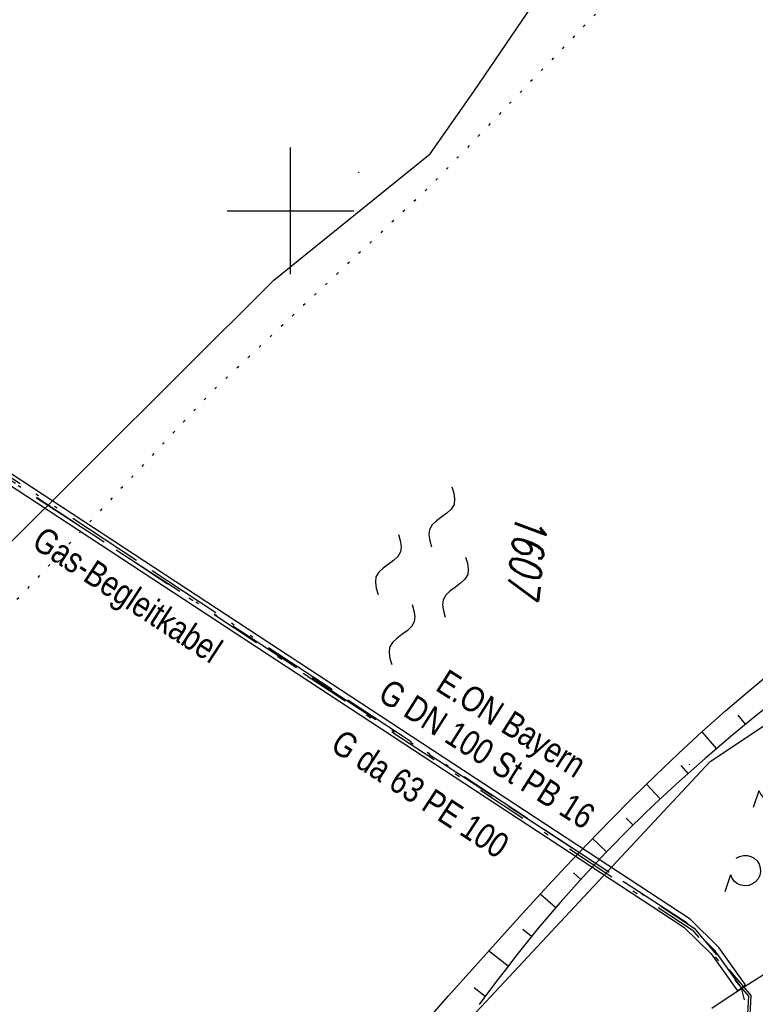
# Model space of a CAD drawing. Extents: x 510526 to 513920, y 467229 to 478797.
# Tile 152 of 256: x 510779 to 510837, y 472537 to 472615. Entities that reach past the tile are written whole.
import ezdxf
from ezdxf.enums import TextEntityAlignment as Align

# ---------------------------------------------------------------- set-up
doc = ezdxf.new("R2010")
doc.units = 0
doc.header["$LTSCALE"] = 10
doc.header["$MEASUREMENT"] = 0
for name, pattern in [('ACAD_ISO13W100', [37, 12, -3, 12, -3, 0.5, -3, 0.5, -3]), ('LT00', [0]), ('LT08', [0.42, 0.2, -0.1, 0.02, -0.1]), ('PUNKTX2_STR', [0.6, 0.1, -0.5])]:
    doc.linetypes.add(name, pattern=pattern)
doc.layers.get('0').update_dxf_attribs({"linetype": 'LT00'})
for name, color, linetype in [('--WASSER_GRENZE', 180, 'PUNKTX2_STR'), ('--WASSER_NUTZUNG', 180, 'Continuous'), ('DFK_FLUR_NR', 250, 'LT00'), ('DFK_KATASTER', 250, 'LT00'), ('DFK_NUTZUNG', 250, 'LT00'), ('DFK_TOPO-SYM', 252, 'LT00'), ('GASLTG', 250, 'ACAD_ISO13W100'), ('GASLTG_TEXT', 250, 'Continuous'), ('STROM_UNTER', 80, 'LT08'), ('V94_BOESCH', 250, 'LT00'), ('V94_BOSCHUNG', 250, 'LT00'), ('V94_RASTER', 250, 'LT00')]:
    doc.layers.add(name, color=color, linetype=linetype)
doc.styles.get("Standard").update_dxf_attribs({"font": 'romans.shx'})
doc.styles.add('Versorgungsltg', font='ARIAL.TTF', dxfattribs={"width": 0.8, "height": 2})

# ---------------------------------------------------------------- blocks, each defined once
blk = doc.blocks.new('SYMB7201')
at = {"color": 0, "linetype": 'ByBlock'}
for p, q in [((0, 0.385), (-0.11, 0.015)), ((-0.255, -0.385), (-0.115, -0.385)), ((0.445, -0.385), (0.585, -0.385))]:
    blk.add_line(p, q, dxfattribs=at)
for points in [[(0.25, 0.015), (0.11, 0.015), (0, 0.385)], [(-0.393816, -0.383308), (-0.416239, -0.362945), (-0.432849, -0.337617), (-0.442589, -0.308936), (-0.444836, -0.27873), (-0.439449, -0.248923), (-0.426769, -0.221415), (-0.407606, -0.197958), (-0.38318, -0.180047), (-0.355047, -0.168823), (-0.325, -0.165), (-0.294953, -0.168823), (-0.26682, -0.180047), (-0.242394, -0.197959), (-0.223231, -0.221415), (-0.210551, -0.248923), (-0.205164, -0.27873), (-0.207411, -0.308936), (-0.21715, -0.337617), (-0.233761, -0.362945), (-0.256184, -0.383308)], [(0.306185, -0.383308), (0.283761, -0.362945), (0.267151, -0.337617), (0.257411, -0.308936), (0.255164, -0.27873), (0.260552, -0.248923), (0.273231, -0.221415), (0.292394, -0.197958), (0.31682, -0.180047), (0.344953, -0.168823), (0.375, -0.165), (0.405047, -0.168823), (0.43318, -0.180047), (0.457606, -0.197959), (0.476769, -0.221415), (0.489449, -0.248923), (0.494836, -0.27873), (0.492589, -0.308936), (0.48285, -0.337617), (0.466239, -0.362945), (0.443816, -0.383308)]]:
    blk.add_lwpolyline(points, dxfattribs=at)
blk = doc.blocks.new('SYMB7301')
at = {"color": 0, "linetype": 'ByBlock'}
for p, q in [((-0.128693, 0), (0, 0.128693)), ((0, -0.128693), (-0.128693, 0)), ((0, 0.128693), (0.128693, 0)), ((0.128693, 0), (0, -0.128693)), ((0.000059, -0.009738), (0.000059, 0.009897)), ((-0.00901, -0.004339), (-0.002225, -0.009749))]:
    blk.add_line(p, q, dxfattribs=at)
for points in [[(-0.002225, 0.009749), (-0.00901, 0.004339), (-0.00901, -0.004339)], [(0.01, 0), (0.006235, 0.007818), (-0.002225, 0.009749)], [(-0.002225, -0.009749), (0.006235, -0.007818), (0.01, 0)]]:
    blk.add_lwpolyline(points, dxfattribs=at)
blk = doc.blocks.new('SYMB7250')
at = {"color": 0, "linetype": 'ByBlock'}
for points in [[(-0.25, 0.28), (-0.208333, 0.308889), (-0.166667, 0.331111), (-0.125, 0.34), (-0.083333, 0.331111), (-0.041667, 0.308889), (0, 0.28)], [(0, 0.28), (0.041667, 0.251111), (0.083333, 0.228889), (0.125, 0.22), (0.166667, 0.228889), (0.208333, 0.251111), (0.25, 0.28)], [(-0.74, 0), (-0.698333, 0.028889), (-0.656667, 0.051111), (-0.615, 0.06), (-0.573333, 0.051111), (-0.531667, 0.028889), (-0.49, 0)], [(-0.49, 0), (-0.448333, -0.028889), (-0.406667, -0.051111), (-0.365, -0.06), (-0.323333, -0.051111), (-0.281667, -0.028889), (-0.24, 0)], [(0.24, 0), (0.281667, 0.028889), (0.323333, 0.051111), (0.365, 0.06), (0.406667, 0.051111), (0.448333, 0.028889), (0.49, 0)], [(0.49, 0), (0.531667, -0.028889), (0.573333, -0.051111), (0.615, -0.06), (0.656667, -0.051111), (0.698333, -0.028889), (0.74, 0)], [(-0.25, -0.28), (-0.208333, -0.251111), (-0.166667, -0.228889), (-0.125, -0.22), (-0.083333, -0.228889), (-0.041667, -0.251111), (0, -0.28)], [(0, -0.28), (0.041667, -0.308889), (0.083333, -0.331111), (0.125, -0.34), (0.166667, -0.331111), (0.208333, -0.308889), (0.25, -0.28)]]:
    blk.add_lwpolyline(points, dxfattribs=at)

msp = doc.modelspace()

# ---------------------------------------------------------------- linework, layer by layer
at = {"layer": '--WASSER_GRENZE', "ltscale": 0.2, "flags": 128}
msp.add_lwpolyline([(510877.89, 472730.93), (510864.677, 472692.624), (510857.173, 472677.586), (510849.317, 472656.262), (510841.16, 472637.273), (510827.542, 472619.114), (510810.966, 472601.876), (510793.743, 472585.671), (510774.568, 472565.222), (510759.008, 472553.425), (510735.799, 472538.494), (510714.66, 472527.704)], dxfattribs=at)
at = {"layer": 'DFK_KATASTER'}
for p, q in [((510814.48, 472609.4), (510819.54, 472616.86)), ((510811.02, 472604.48), (510814.48, 472609.4)), ((510798.69, 472594.51), (510811.02, 472604.48)), ((510776.85, 472572.78), (510798.69, 472594.51)), ((510833.13, 472556.54), (510853.37, 472569.99)), ((510833.13, 472556.54), (510785.962, 472506.038))]:
    msp.add_line(p, q, dxfattribs=at)
at = {"layer": 'GASLTG', "ltscale": 0.05, "flags": 128}
for points in [[(510619.905, 472637.888), (510623.351, 472638.298), (510631.923, 472639.33), (510637.864, 472639.671), (510643.988, 472639.749), (510649.505, 472639.769), (510655.968, 472640.089), (510661.863, 472640.469), (510667.919, 472640.891), (510680.923, 472642.146), (510685.59, 472641.209), (510691.735, 472640.05), (510691.735, 472640.05), (510697.614, 472638.927), (510703.573, 472637.777), (510709.2, 472633.441), (510713.019, 472630.31), (510716.918, 472627.098), (510722.284, 472622.722), (510726.36, 472619.387), (510731.566, 472615.13), (510735.407, 472612.004), (510740.862, 472607.585), (510744.694, 472604.488), (510750.217, 472600.012), (510759.136, 472592.735), (510763.514, 472589.128), (510768.577, 472585.141), (510770.703, 472583.727), (510831.857, 472543.391), (510836.336, 472538.073), (510836.158, 472534.439), (510832.461, 472531.939), (510826.265, 472528.016), (510822.465, 472525.375), (510818.002, 472522.113), (510812.955, 472518.063), (510809.581, 472515.107), (510804.29, 472509.769), (510800.906, 472505.919), (510797.048, 472500.978), (510796.744, 472500.458), (510793.123, 472494.082), (510790.995, 472489.969), (510788.075, 472483.489), (510786.494, 472478.816), (510784.755, 472473.417), (510782.982, 472467.345), (510781.267, 472461.307), (510779.919, 472455.728), (510778.689, 472449.898), (510777.608, 472443.975), (510776.628, 472438.239), (510775.566, 472432.099), (510774.277, 472425.861), (510772.791, 472420.459), (510771.643, 472417.148), (510768.575, 472409.157), (510762.933, 472402.45), (510758.03, 472398.821), (510753.212, 472395.372), (510752.361, 472394.8), (510745.826, 472396.7), (510740.69, 472398.18), (510738.799, 472398.763), (510735.856, 472399.691), (510717.834, 472374.281), (510717.59, 472374.022), (510713.993, 472374.667), (510707.701, 472375.827), (510705.583, 472374.305), (510701.614, 472371.497), (510701.094, 472371.047), (510700.872, 472370.864)], [(510700.237, 472372.885), (510700.509, 472373.2), (510700.639, 472373.171), (510700.875, 472373.138), (510702.561, 472372.645), (510704.217, 472373.636), (510705.755, 472374.773), (510705.847, 472374.832), (510707.63, 472375.972), (510715.808, 472374.787), (510717.711, 472374.368), (510735.79, 472399.856), (510739.596, 472398.796), (510752.378, 472395.082), (510757.883, 472399.023), (510762.761, 472402.634), (510768.357, 472409.286), (510771.408, 472417.234), (510772.552, 472420.533), (510774.033, 472425.92), (510775.32, 472432.146), (510776.381, 472438.282), (510777.362, 472444.019), (510778.444, 472449.946), (510779.675, 472455.784), (510781.026, 472461.371), (510782.742, 472467.414), (510784.516, 472473.49), (510786.257, 472478.895), (510787.842, 472483.581), (510790.77, 472490.078), (510792.903, 472494.201), (510796.527, 472500.583), (510796.841, 472501.119), (510800.713, 472506.078), (510804.107, 472509.939), (510809.409, 472515.289), (510812.794, 472518.254), (510817.85, 472522.312), (510822.32, 472525.579), (510826.122, 472528.222), (510829.915, 472530.516), (510832.321, 472532.146), (510835.215, 472534.104), (510835.614, 472534.422), (510836.05, 472534.991), (510835.895, 472537.379), (510835.777, 472538.039), (510835.607, 472538.678), (510833.524, 472541.609), (510831.309, 472543.769), (510770.294, 472583.642), (510762.473, 472589.891), (510758.978, 472592.542), (510750.059, 472599.818), (510744.537, 472604.294), (510740.705, 472607.391), (510735.25, 472611.81), (510731.408, 472614.936), (510726.201, 472619.193), (510722.125, 472622.529), (510716.76, 472626.904), (510704.131, 472637.306), (510697.685, 472638.542), (510691.806, 472639.846), (510684.651, 472641.033), (510680.85, 472641.743), (510658.421, 472639.955), (510632.862, 472639.16), (510625.018, 472638.414), (510623.419, 472637.951), (510621.076, 472636.601), (510619.438, 472636.266)]]:
    msp.add_lwpolyline(points, dxfattribs=at)
at = {"layer": 'GASLTG_TEXT'}
msp.add_lwpolyline([(510835.932, 472538.913), (510833.829, 472541.872), (510831.56, 472544.085), (510770.591, 472584.046), (510761.381, 472591.406), (510760.881, 472590.781), (510770.121, 472583.398), (510831.057, 472543.458), (510833.218, 472541.35), (510835.28, 472538.449)], close=True, dxfattribs=at)
at = {"layer": 'STROM_UNTER', "ltscale": 2, "flags": 128}
msp.add_lwpolyline([(510616.712, 472637.191), (510617.681, 472637.353), (510618.408, 472637.51), (510623.374, 472638.102), (510631.94, 472639.134), (510637.87, 472639.474), (510649.509, 472639.571), (510655.979, 472639.891), (510661.876, 472640.272), (510680.913, 472641.946), (510685.552, 472641.015), (510697.576, 472638.733), (510703.488, 472637.592), (510712.891, 472630.157), (510731.439, 472614.977), (510744.568, 472604.335), (510759.009, 472592.583), (510768.459, 472584.982), (510770.592, 472583.563), (510831.723, 472543.242), (510836.156, 472538.019), (510835.962, 472534.551), (510833.835, 472533.114), (510826.154, 472528.185), (510822.348, 472525.541), (510817.88, 472522.275), (510812.826, 472518.218), (510809.443, 472515.255), (510804.144, 472509.908), (510800.751, 472506.049), (510796.882, 472501.093), (510792.946, 472494.18), (510790.815, 472490.059), (510787.888, 472483.565), (510784.564, 472473.478), (510781.073, 472461.36), (510779.723, 472455.775), (510778.493, 472449.939), (510776.43, 472438.276), (510775.369, 472432.139), (510774.082, 472425.91), (510772.6, 472420.52), (510771.455, 472417.219), (510768.4, 472409.263), (510762.795, 472402.599), (510752.327, 472395.02), (510738.858, 472398.957), (510735.777, 472399.928), (510735.777, 472399.928), (510717.518, 472374.24), (510714.029, 472374.867), (510707.653, 472376.042), (510700.963, 472371.201)], dxfattribs=at)
at = {"layer": 'V94_BOESCH'}
for points in [[(510852.819, 472571.863), (510851.129, 472570.699), (510849.441, 472569.532), (510847.757, 472568.359), (510846.079, 472567.177), (510844.409, 472565.982), (510842.748, 472564.773), (510841.098, 472563.545), (510838.965, 472561.91), (510836.857, 472560.238), (510834.778, 472558.528), (510832.73, 472556.779), (510830.718, 472554.99), (510828.744, 472553.16), (510826.811, 472551.289), (510824.923, 472549.376), (510823.081, 472547.42), (510821.29, 472545.419), (510819.552, 472543.374), (510817.871, 472541.283), (510817.121, 472540.311), (510816.379, 472539.333), (510815.641, 472538.352), (510814.904, 472537.371)], [(510810.429, 472535.715), (510812.482, 472538.043), (510814.548, 472540.364), (510816.626, 472542.677), (510818.32, 472544.542), (510820.026, 472546.398), (510821.746, 472548.242), (510823.482, 472550.07), (510825.236, 472551.879), (510827.01, 472553.667), (510828.806, 472555.429), (510830.627, 472557.164), (510832.474, 472558.867), (510834.349, 472560.536), (510836.255, 472562.167), (510838.194, 472563.758)], [(510833.255, 472537.075), (510834.86, 472538.141), (510836.483, 472539.186), (510838.12, 472540.213)]]:
    msp.add_lwpolyline(points, dxfattribs=at)
at = {"layer": 'V94_BOSCHUNG'}
for p, q in [((510835.922, 472559.476), (510835.339, 472560.183)), ((510833.636, 472557.56), (510832.498, 472558.888)), ((510831.39, 472555.595), (510830.837, 472556.218)), ((510829.193, 472553.582), (510828.107, 472554.748)), ((510827.044, 472551.519), (510826.506, 472552.07)), ((510824.95, 472549.404), (510823.855, 472550.458)), ((510822.91, 472547.233), (510822.342, 472547.752)), ((510820.934, 472545.007), (510819.713, 472546.059)), ((510819.02, 472542.724), (510818.346, 472543.277)), ((510817.177, 472540.384), (510815.641, 472541.583)), ((510815.372, 472537.994), (510814.501, 472538.665))]:
    msp.add_line(p, q, dxfattribs=at)
at = {"layer": 'V94_RASTER'}
for p, q in [((510800, 472595), (510800, 472605)), ((510795, 472600.001), (510805, 472600.001))]:
    msp.add_line(p, q, dxfattribs=at)

# ---------------------------------------------------------------- block references
at = {"layer": '--WASSER_NUTZUNG', "xscale": 9.999999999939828, "yscale": 10.00000000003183, "zscale": 10, "rotation": 251.2882999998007}
msp.add_blockref('SYMB7250', (510810.37, 472571.195), dxfattribs=at)
at = {"layer": 'DFK_NUTZUNG', "xscale": 10, "yscale": 10, "zscale": 10, "rotation": 251.28826}
msp.add_blockref('SYMB7201', (510839.81, 472550.57), dxfattribs=at)
at = {"layer": 'DFK_TOPO-SYM', "xscale": 0.1, "yscale": 0.1, "zscale": 0.1, "rotation": 359.99968}
for p in [(510805.39, 472603.04), (510831.51, 472556.32)]:
    msp.add_blockref('SYMB7301', p, dxfattribs=at)

# ---------------------------------------------------------------- texts
at = {"layer": 'DFK_FLUR_NR', "oblique": 13.754, "width": 0.75}
msp.add_text('1607', height=2.5, rotation=263.3409, dxfattribs=at).set_placement((510817.825, 472576.213))
at = {"layer": 'GASLTG_TEXT', "style": 'Versorgungsltg', "width": 0.8}
for s, rotation, p in [('Gas-Begleitkabel', 326.8357, (510786.59, 472568.862)), ('E.ON Bayern', 327.7111, (510816.915, 472558.693)), ('G DN 100 St PB 16', 327.7111, (510814.984, 472556.291)), ('G da 63 PE 100', 326.8357, (510809.703, 472553.151))]:
    msp.add_text(s, height=2, rotation=rotation, dxfattribs=at).set_placement(p, align=Align.CENTER)

doc.saveas('drawing.dxf')
